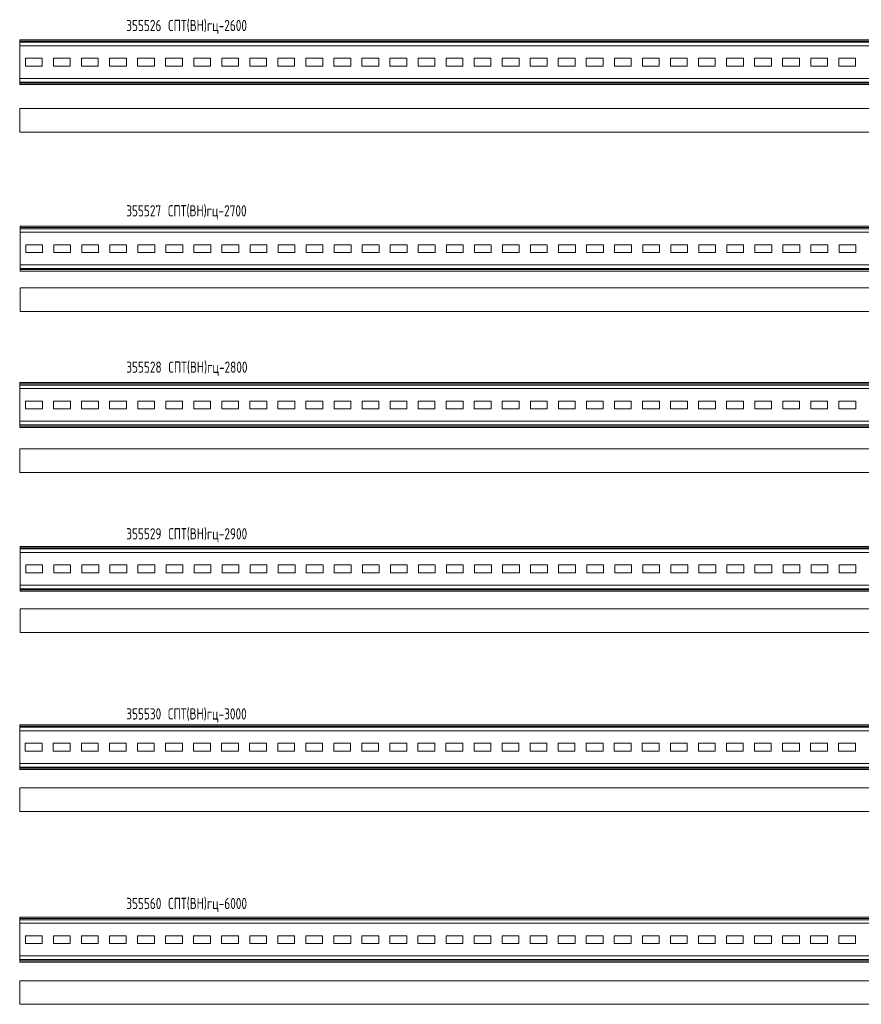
# Model space of a CAD drawing. Header units: millimetres. Extents: x -148 to 6506, y -6446 to 833.
# Tile 1 of 11: x 414 to 1914, y -6446 to -4691. Entities that reach past the tile are written whole.
import ezdxf

# ---------------------------------------------------------------- set-up
doc = ezdxf.new("R2010")
doc.units = ezdxf.units.MM
doc.styles.add('SLDTEXTSTYLE4', font='TXT', dxfattribs={"width": 0.7, "bigfont": 'bigfont'})

msp = doc.modelspace()

# ---------------------------------------------------------------- linework, layer by layer
at = {"color": 7, "linetype": 'Continuous', "lineweight": 15}
for p, q in [((3013.8, -4726.4), (413.8, -4726.4)), ((413.8, -4726.4), (413.8, -4728.9)), ((3013.8, -4728.9), (413.8, -4728.9)), ((413.8, -4728.9), (413.8, -4731)), ((3013.8, -4731), (413.8, -4731)), ((413.8, -4731), (413.8, -4737.4)), ((3013.8, -4737.4), (413.8, -4737.4)), ((413.8, -4737.4), (413.8, -4795.5)), ((453.8, -4759.4), (423.8, -4759.4)), ((423.8, -4759.4), (423.8, -4773.4)), ((423.8, -4773.4), (453.8, -4773.4)), ((453.8, -4773.4), (453.8, -4759.4)), ((503.8, -4759.4), (473.8, -4759.4)), ((473.8, -4759.4), (473.8, -4773.4)), ((473.8, -4773.4), (503.8, -4773.4)), ((503.8, -4773.4), (503.8, -4759.4)), ((553.8, -4759.4), (523.8, -4759.4)), ((523.8, -4759.4), (523.8, -4773.4)), ((523.8, -4773.4), (553.8, -4773.4)), ((553.8, -4773.4), (553.8, -4759.4)), ((603.8, -4759.4), (573.8, -4759.4)), ((573.8, -4759.4), (573.8, -4773.4)), ((573.8, -4773.4), (603.8, -4773.4)), ((603.8, -4773.4), (603.8, -4759.4)), ((653.8, -4759.4), (623.8, -4759.4)), ((623.8, -4759.4), (623.8, -4773.4)), ((623.8, -4773.4), (653.8, -4773.4)), ((653.8, -4773.4), (653.8, -4759.4)), ((703.8, -4759.4), (673.8, -4759.4)), ((673.8, -4759.4), (673.8, -4773.4)), ((673.8, -4773.4), (703.8, -4773.4)), ((703.8, -4773.4), (703.8, -4759.4)), ((753.8, -4759.4), (723.8, -4759.4)), ((723.8, -4759.4), (723.8, -4773.4)), ((723.8, -4773.4), (753.8, -4773.4)), ((753.8, -4773.4), (753.8, -4759.4)), ((803.8, -4759.4), (773.8, -4759.4)), ((773.8, -4759.4), (773.8, -4773.4)), ((773.8, -4773.4), (803.8, -4773.4)), ((803.8, -4773.4), (803.8, -4759.4)), ((853.8, -4759.4), (823.8, -4759.4)), ((823.8, -4759.4), (823.8, -4773.4)), ((823.8, -4773.4), (853.8, -4773.4)), ((853.8, -4773.4), (853.8, -4759.4)), ((903.8, -4759.4), (873.8, -4759.4)), ((873.8, -4759.4), (873.8, -4773.4)), ((873.8, -4773.4), (903.8, -4773.4)), ((903.8, -4773.4), (903.8, -4759.4)), ((953.8, -4759.4), (923.8, -4759.4)), ((923.8, -4759.4), (923.8, -4773.4)), ((923.8, -4773.4), (953.8, -4773.4)), ((953.8, -4773.4), (953.8, -4759.4)), ((1003.8, -4759.4), (973.8, -4759.4)), ((973.8, -4759.4), (973.8, -4773.4)), ((973.8, -4773.4), (1003.8, -4773.4)), ((1003.8, -4773.4), (1003.8, -4759.4)), ((1053.8, -4759.4), (1023.8, -4759.4)), ((1023.8, -4759.4), (1023.8, -4773.4)), ((1023.8, -4773.4), (1053.8, -4773.4)), ((1053.8, -4773.4), (1053.8, -4759.4)), ((1103.8, -4759.4), (1073.8, -4759.4)), ((1073.8, -4759.4), (1073.8, -4773.4)), ((1073.8, -4773.4), (1103.8, -4773.4)), ((1103.8, -4773.4), (1103.8, -4759.4)), ((1153.8, -4759.4), (1123.8, -4759.4)), ((1123.8, -4759.4), (1123.8, -4773.4)), ((1123.8, -4773.4), (1153.8, -4773.4)), ((1153.8, -4773.4), (1153.8, -4759.4)), ((1203.8, -4759.4), (1173.8, -4759.4)), ((1173.8, -4759.4), (1173.8, -4773.4)), ((1173.8, -4773.4), (1203.8, -4773.4)), ((1203.8, -4773.4), (1203.8, -4759.4)), ((1253.8, -4759.4), (1223.8, -4759.4)), ((1223.8, -4759.4), (1223.8, -4773.4)), ((1223.8, -4773.4), (1253.8, -4773.4)), ((1253.8, -4773.4), (1253.8, -4759.4)), ((1303.8, -4759.4), (1273.8, -4759.4)), ((1273.8, -4759.4), (1273.8, -4773.4)), ((1273.8, -4773.4), (1303.8, -4773.4)), ((1303.8, -4773.4), (1303.8, -4759.4)), ((1353.8, -4759.4), (1323.8, -4759.4)), ((1323.8, -4759.4), (1323.8, -4773.4)), ((1323.8, -4773.4), (1353.8, -4773.4)), ((1353.8, -4773.4), (1353.8, -4759.4)), ((1403.8, -4759.4), (1373.8, -4759.4)), ((1373.8, -4759.4), (1373.8, -4773.4)), ((1373.8, -4773.4), (1403.8, -4773.4)), ((1403.8, -4773.4), (1403.8, -4759.4)), ((1453.8, -4759.4), (1423.8, -4759.4)), ((1423.8, -4759.4), (1423.8, -4773.4)), ((1423.8, -4773.4), (1453.8, -4773.4)), ((1453.8, -4773.4), (1453.8, -4759.4)), ((1503.8, -4759.4), (1473.8, -4759.4)), ((1473.8, -4759.4), (1473.8, -4773.4)), ((1473.8, -4773.4), (1503.8, -4773.4)), ((1503.8, -4773.4), (1503.8, -4759.4)), ((1553.8, -4759.4), (1523.8, -4759.4)), ((1523.8, -4759.4), (1523.8, -4773.4)), ((1523.8, -4773.4), (1553.8, -4773.4)), ((1553.8, -4773.4), (1553.8, -4759.4)), ((1603.8, -4759.4), (1573.8, -4759.4)), ((1573.8, -4759.4), (1573.8, -4773.4)), ((1573.8, -4773.4), (1603.8, -4773.4)), ((1603.8, -4773.4), (1603.8, -4759.4)), ((1653.8, -4759.4), (1623.8, -4759.4)), ((1623.8, -4759.4), (1623.8, -4773.4)), ((1623.8, -4773.4), (1653.8, -4773.4)), ((1653.8, -4773.4), (1653.8, -4759.4)), ((1703.8, -4759.4), (1673.8, -4759.4)), ((1673.8, -4759.4), (1673.8, -4773.4)), ((1673.8, -4773.4), (1703.8, -4773.4)), ((1703.8, -4773.4), (1703.8, -4759.4)), ((1753.8, -4759.4), (1723.8, -4759.4)), ((1723.8, -4759.4), (1723.8, -4773.4)), ((1723.8, -4773.4), (1753.8, -4773.4)), ((1753.8, -4773.4), (1753.8, -4759.4)), ((1803.8, -4759.4), (1773.8, -4759.4)), ((1773.8, -4759.4), (1773.8, -4773.4)), ((1773.8, -4773.4), (1803.8, -4773.4)), ((1803.8, -4773.4), (1803.8, -4759.4)), ((1853.8, -4759.4), (1823.8, -4759.4)), ((1823.8, -4759.4), (1823.8, -4773.4)), ((1823.8, -4773.4), (1853.8, -4773.4)), ((1853.8, -4773.4), (1853.8, -4759.4)), ((1903.8, -4759.4), (1873.8, -4759.4)), ((1873.8, -4759.4), (1873.8, -4773.4)), ((1873.8, -4773.4), (1903.8, -4773.4)), ((1903.8, -4773.4), (1903.8, -4759.4)), ((3013.8, -4795.5), (413.8, -4795.5)), ((413.8, -4795.5), (413.8, -4801.9)), ((3013.8, -4801.9), (413.8, -4801.9)), ((413.8, -4801.9), (413.8, -4804)), ((3013.8, -4804), (413.8, -4804)), ((413.8, -4804), (413.8, -4806.4)), ((3013.8, -4806.4), (413.8, -4806.4)), ((3013.8, -4849.2), (413.8, -4849.2)), ((413.8, -4849.2), (413.8, -4891.2)), ((3013.8, -4891.2), (413.8, -4891.2)), ((3114.3, -5058.8), (414.3, -5058.8)), ((414.3, -5058.8), (414.3, -5061.2)), ((3114.3, -5061.2), (414.3, -5061.2)), ((414.3, -5061.2), (414.3, -5063.3)), ((3114.3, -5063.3), (414.3, -5063.3)), ((414.3, -5063.3), (414.3, -5069.7)), ((3114.3, -5069.7), (414.3, -5069.7)), ((414.3, -5069.7), (414.3, -5127.9)), ((454.3, -5091.8), (424.3, -5091.8)), ((424.3, -5091.8), (424.3, -5105.8)), ((424.3, -5105.8), (454.3, -5105.8)), ((454.3, -5105.8), (454.3, -5091.8)), ((504.3, -5091.8), (474.3, -5091.8)), ((474.3, -5091.8), (474.3, -5105.8)), ((474.3, -5105.8), (504.3, -5105.8)), ((504.3, -5105.8), (504.3, -5091.8)), ((554.3, -5091.8), (524.3, -5091.8)), ((524.3, -5091.8), (524.3, -5105.8)), ((524.3, -5105.8), (554.3, -5105.8)), ((554.3, -5105.8), (554.3, -5091.8)), ((604.3, -5091.8), (574.3, -5091.8)), ((574.3, -5091.8), (574.3, -5105.8)), ((574.3, -5105.8), (604.3, -5105.8)), ((604.3, -5105.8), (604.3, -5091.8)), ((654.3, -5091.8), (624.3, -5091.8)), ((624.3, -5091.8), (624.3, -5105.8)), ((624.3, -5105.8), (654.3, -5105.8)), ((654.3, -5105.8), (654.3, -5091.8)), ((704.3, -5091.8), (674.3, -5091.8)), ((674.3, -5091.8), (674.3, -5105.8)), ((674.3, -5105.8), (704.3, -5105.8)), ((704.3, -5105.8), (704.3, -5091.8)), ((754.3, -5091.8), (724.3, -5091.8)), ((724.3, -5091.8), (724.3, -5105.8)), ((724.3, -5105.8), (754.3, -5105.8)), ((754.3, -5105.8), (754.3, -5091.8)), ((804.3, -5091.8), (774.3, -5091.8)), ((774.3, -5091.8), (774.3, -5105.8)), ((774.3, -5105.8), (804.3, -5105.8)), ((804.3, -5105.8), (804.3, -5091.8)), ((854.3, -5091.8), (824.3, -5091.8)), ((824.3, -5091.8), (824.3, -5105.8)), ((824.3, -5105.8), (854.3, -5105.8)), ((854.3, -5105.8), (854.3, -5091.8)), ((904.3, -5091.8), (874.3, -5091.8)), ((874.3, -5091.8), (874.3, -5105.8)), ((874.3, -5105.8), (904.3, -5105.8)), ((904.3, -5105.8), (904.3, -5091.8)), ((954.3, -5091.8), (924.3, -5091.8)), ((924.3, -5091.8), (924.3, -5105.8)), ((924.3, -5105.8), (954.3, -5105.8)), ((954.3, -5105.8), (954.3, -5091.8)), ((1004.3, -5091.8), (974.3, -5091.8)), ((974.3, -5091.8), (974.3, -5105.8)), ((974.3, -5105.8), (1004.3, -5105.8)), ((1004.3, -5105.8), (1004.3, -5091.8)), ((1054.3, -5091.8), (1024.3, -5091.8)), ((1024.3, -5091.8), (1024.3, -5105.8)), ((1024.3, -5105.8), (1054.3, -5105.8)), ((1054.3, -5105.8), (1054.3, -5091.8)), ((1104.3, -5091.8), (1074.3, -5091.8)), ((1074.3, -5091.8), (1074.3, -5105.8)), ((1074.3, -5105.8), (1104.3, -5105.8)), ((1104.3, -5105.8), (1104.3, -5091.8)), ((1154.3, -5091.8), (1124.3, -5091.8)), ((1124.3, -5091.8), (1124.3, -5105.8)), ((1124.3, -5105.8), (1154.3, -5105.8)), ((1154.3, -5105.8), (1154.3, -5091.8)), ((1204.3, -5091.8), (1174.3, -5091.8)), ((1174.3, -5091.8), (1174.3, -5105.8)), ((1174.3, -5105.8), (1204.3, -5105.8)), ((1204.3, -5105.8), (1204.3, -5091.8)), ((1254.3, -5091.8), (1224.3, -5091.8)), ((1224.3, -5091.8), (1224.3, -5105.8)), ((1224.3, -5105.8), (1254.3, -5105.8)), ((1254.3, -5105.8), (1254.3, -5091.8)), ((1304.3, -5091.8), (1274.3, -5091.8)), ((1274.3, -5091.8), (1274.3, -5105.8)), ((1274.3, -5105.8), (1304.3, -5105.8)), ((1304.3, -5105.8), (1304.3, -5091.8)), ((1354.3, -5091.8), (1324.3, -5091.8)), ((1324.3, -5091.8), (1324.3, -5105.8)), ((1324.3, -5105.8), (1354.3, -5105.8)), ((1354.3, -5105.8), (1354.3, -5091.8)), ((1404.3, -5091.8), (1374.3, -5091.8)), ((1374.3, -5091.8), (1374.3, -5105.8)), ((1374.3, -5105.8), (1404.3, -5105.8)), ((1404.3, -5105.8), (1404.3, -5091.8)), ((1454.3, -5091.8), (1424.3, -5091.8)), ((1424.3, -5091.8), (1424.3, -5105.8)), ((1424.3, -5105.8), (1454.3, -5105.8)), ((1454.3, -5105.8), (1454.3, -5091.8)), ((1504.3, -5091.8), (1474.3, -5091.8)), ((1474.3, -5091.8), (1474.3, -5105.8)), ((1474.3, -5105.8), (1504.3, -5105.8)), ((1504.3, -5105.8), (1504.3, -5091.8)), ((1554.3, -5091.8), (1524.3, -5091.8)), ((1524.3, -5091.8), (1524.3, -5105.8)), ((1524.3, -5105.8), (1554.3, -5105.8)), ((1554.3, -5105.8), (1554.3, -5091.8)), ((1604.3, -5091.8), (1574.3, -5091.8)), ((1574.3, -5091.8), (1574.3, -5105.8)), ((1574.3, -5105.8), (1604.3, -5105.8)), ((1604.3, -5105.8), (1604.3, -5091.8)), ((1654.3, -5091.8), (1624.3, -5091.8)), ((1624.3, -5091.8), (1624.3, -5105.8)), ((1624.3, -5105.8), (1654.3, -5105.8)), ((1654.3, -5105.8), (1654.3, -5091.8)), ((1704.3, -5091.8), (1674.3, -5091.8)), ((1674.3, -5091.8), (1674.3, -5105.8)), ((1674.3, -5105.8), (1704.3, -5105.8)), ((1704.3, -5105.8), (1704.3, -5091.8)), ((1754.3, -5091.8), (1724.3, -5091.8)), ((1724.3, -5091.8), (1724.3, -5105.8)), ((1724.3, -5105.8), (1754.3, -5105.8)), ((1754.3, -5105.8), (1754.3, -5091.8)), ((1804.3, -5091.8), (1774.3, -5091.8)), ((1774.3, -5091.8), (1774.3, -5105.8)), ((1774.3, -5105.8), (1804.3, -5105.8)), ((1804.3, -5105.8), (1804.3, -5091.8)), ((1854.3, -5091.8), (1824.3, -5091.8)), ((1824.3, -5091.8), (1824.3, -5105.8)), ((1824.3, -5105.8), (1854.3, -5105.8)), ((1854.3, -5105.8), (1854.3, -5091.8)), ((1904.3, -5091.8), (1874.3, -5091.8)), ((1874.3, -5091.8), (1874.3, -5105.8)), ((1874.3, -5105.8), (1904.3, -5105.8)), ((1904.3, -5105.8), (1904.3, -5091.8)), ((3114.3, -5127.9), (414.3, -5127.9)), ((414.3, -5127.9), (414.3, -5134.3)), ((3114.3, -5134.3), (414.3, -5134.3)), ((414.3, -5134.3), (414.3, -5136.3)), ((3114.3, -5136.3), (414.3, -5136.3)), ((414.3, -5136.3), (414.3, -5138.8)), ((3114.3, -5138.8), (414.3, -5138.8)), ((3114.3, -5168.9), (414.3, -5168.9)), ((414.3, -5168.9), (414.3, -5210.9)), ((3114.3, -5210.9), (414.3, -5210.9)), ((3214, -5337.5), (414, -5337.5)), ((414, -5337.5), (414, -5340)), ((3214, -5340), (414, -5340)), ((414, -5340), (414, -5342)), ((3214, -5342), (414, -5342)), ((414, -5342), (414, -5348.4)), ((3214, -5348.4), (414, -5348.4)), ((414, -5348.4), (414, -5406.6)), ((454, -5370.5), (424, -5370.5)), ((424, -5370.5), (424, -5384.5)), ((454, -5384.5), (454, -5370.5)), ((504, -5370.5), (474, -5370.5)), ((474, -5370.5), (474, -5384.5)), ((504, -5384.5), (504, -5370.5)), ((554, -5370.5), (524, -5370.5)), ((524, -5370.5), (524, -5384.5)), ((554, -5384.5), (554, -5370.5)), ((604, -5370.5), (574, -5370.5)), ((574, -5370.5), (574, -5384.5)), ((604, -5384.5), (604, -5370.5)), ((654, -5370.5), (624, -5370.5)), ((624, -5370.5), (624, -5384.5)), ((654, -5384.5), (654, -5370.5)), ((704, -5370.5), (674, -5370.5)), ((674, -5370.5), (674, -5384.5)), ((704, -5384.5), (704, -5370.5)), ((754, -5370.5), (724, -5370.5)), ((724, -5370.5), (724, -5384.5)), ((754, -5384.5), (754, -5370.5)), ((804, -5370.5), (774, -5370.5)), ((774, -5370.5), (774, -5384.5)), ((804, -5384.5), (804, -5370.5)), ((854, -5370.5), (824, -5370.5)), ((824, -5370.5), (824, -5384.5)), ((854, -5384.5), (854, -5370.5)), ((904, -5370.5), (874, -5370.5)), ((874, -5370.5), (874, -5384.5)), ((904, -5384.5), (904, -5370.5)), ((954, -5370.5), (924, -5370.5)), ((924, -5370.5), (924, -5384.5)), ((954, -5384.5), (954, -5370.5)), ((1004, -5370.5), (974, -5370.5)), ((974, -5370.5), (974, -5384.5)), ((1004, -5384.5), (1004, -5370.5)), ((1054, -5370.5), (1024, -5370.5)), ((1024, -5370.5), (1024, -5384.5)), ((1054, -5384.5), (1054, -5370.5)), ((1104, -5370.5), (1074, -5370.5)), ((1074, -5370.5), (1074, -5384.5)), ((1104, -5384.5), (1104, -5370.5)), ((1154, -5370.5), (1124, -5370.5)), ((1124, -5370.5), (1124, -5384.5)), ((1154, -5384.5), (1154, -5370.5)), ((1204, -5370.5), (1174, -5370.5)), ((1174, -5370.5), (1174, -5384.5)), ((1204, -5384.5), (1204, -5370.5)), ((1254, -5370.5), (1224, -5370.5)), ((1224, -5370.5), (1224, -5384.5)), ((1254, -5384.5), (1254, -5370.5)), ((1304, -5370.5), (1274, -5370.5)), ((1274, -5370.5), (1274, -5384.5)), ((1304, -5384.5), (1304, -5370.5)), ((1354, -5370.5), (1324, -5370.5)), ((1324, -5370.5), (1324, -5384.5)), ((1354, -5384.5), (1354, -5370.5)), ((1404, -5370.5), (1374, -5370.5)), ((1374, -5370.5), (1374, -5384.5)), ((1404, -5384.5), (1404, -5370.5)), ((1454, -5370.5), (1424, -5370.5)), ((1424, -5370.5), (1424, -5384.5)), ((1454, -5384.5), (1454, -5370.5)), ((1504, -5370.5), (1474, -5370.5)), ((1474, -5370.5), (1474, -5384.5)), ((1504, -5384.5), (1504, -5370.5)), ((1554, -5370.5), (1524, -5370.5)), ((1524, -5370.5), (1524, -5384.5)), ((1554, -5384.5), (1554, -5370.5)), ((1604, -5370.5), (1574, -5370.5)), ((1574, -5370.5), (1574, -5384.5)), ((1604, -5384.5), (1604, -5370.5)), ((1654, -5370.5), (1624, -5370.5)), ((1624, -5370.5), (1624, -5384.5)), ((1654, -5384.5), (1654, -5370.5)), ((1704, -5370.5), (1674, -5370.5)), ((1674, -5370.5), (1674, -5384.5)), ((1704, -5384.5), (1704, -5370.5)), ((1754, -5370.5), (1724, -5370.5)), ((1724, -5370.5), (1724, -5384.5)), ((1754, -5384.5), (1754, -5370.5)), ((1804, -5370.5), (1774, -5370.5)), ((1774, -5370.5), (1774, -5384.5)), ((1804, -5384.5), (1804, -5370.5)), ((1854, -5370.5), (1824, -5370.5)), ((1824, -5370.5), (1824, -5384.5)), ((1854, -5384.5), (1854, -5370.5)), ((1904, -5370.5), (1874, -5370.5)), ((1874, -5370.5), (1874, -5384.5)), ((1904, -5384.5), (1904, -5370.5)), ((424, -5384.5), (454, -5384.5)), ((474, -5384.5), (504, -5384.5)), ((524, -5384.5), (554, -5384.5)), ((574, -5384.5), (604, -5384.5)), ((624, -5384.5), (654, -5384.5)), ((674, -5384.5), (704, -5384.5)), ((724, -5384.5), (754, -5384.5)), ((774, -5384.5), (804, -5384.5)), ((824, -5384.5), (854, -5384.5)), ((874, -5384.5), (904, -5384.5)), ((924, -5384.5), (954, -5384.5)), ((974, -5384.5), (1004, -5384.5)), ((1024, -5384.5), (1054, -5384.5)), ((1074, -5384.5), (1104, -5384.5)), ((1124, -5384.5), (1154, -5384.5)), ((1174, -5384.5), (1204, -5384.5)), ((1224, -5384.5), (1254, -5384.5)), ((1274, -5384.5), (1304, -5384.5)), ((1324, -5384.5), (1354, -5384.5)), ((1374, -5384.5), (1404, -5384.5)), ((1424, -5384.5), (1454, -5384.5)), ((1474, -5384.5), (1504, -5384.5)), ((1524, -5384.5), (1554, -5384.5)), ((1574, -5384.5), (1604, -5384.5)), ((1624, -5384.5), (1654, -5384.5)), ((1674, -5384.5), (1704, -5384.5)), ((1724, -5384.5), (1754, -5384.5)), ((1774, -5384.5), (1804, -5384.5)), ((1824, -5384.5), (1854, -5384.5)), ((1874, -5384.5), (1904, -5384.5)), ((3214, -5406.6), (414, -5406.6)), ((414, -5406.6), (414, -5413)), ((3214, -5413), (414, -5413)), ((414, -5413), (414, -5415.1)), ((3214, -5415.1), (414, -5415.1)), ((414, -5415.1), (414, -5417.5)), ((3214, -5417.5), (414, -5417.5)), ((3214, -5455.7), (414, -5455.7)), ((414, -5455.7), (414, -5497.7)), ((3214, -5497.7), (414, -5497.7)), ((3314.5, -5629.6), (414.5, -5629.6)), ((414.5, -5629.6), (414.5, -5632)), ((3314.5, -5632), (414.5, -5632)), ((414.5, -5632), (414.5, -5634.1)), ((3314.5, -5634.1), (414.5, -5634.1)), ((414.5, -5634.1), (414.5, -5640.5)), ((3314.5, -5640.5), (414.5, -5640.5)), ((414.5, -5640.5), (414.5, -5698.7)), ((454.5, -5662.6), (424.5, -5662.6)), ((424.5, -5662.6), (424.5, -5676.6)), ((454.5, -5676.6), (454.5, -5662.6)), ((504.5, -5662.6), (474.5, -5662.6)), ((474.5, -5662.6), (474.5, -5676.6)), ((504.5, -5676.6), (504.5, -5662.6)), ((554.5, -5662.6), (524.5, -5662.6)), ((524.5, -5662.6), (524.5, -5676.6)), ((554.5, -5676.6), (554.5, -5662.6)), ((604.5, -5662.6), (574.5, -5662.6)), ((574.5, -5662.6), (574.5, -5676.6)), ((604.5, -5676.6), (604.5, -5662.6)), ((654.5, -5662.6), (624.5, -5662.6)), ((624.5, -5662.6), (624.5, -5676.6)), ((654.5, -5676.6), (654.5, -5662.6)), ((704.5, -5662.6), (674.5, -5662.6)), ((674.5, -5662.6), (674.5, -5676.6)), ((704.5, -5676.6), (704.5, -5662.6)), ((754.5, -5662.6), (724.5, -5662.6)), ((724.5, -5662.6), (724.5, -5676.6)), ((754.5, -5676.6), (754.5, -5662.6)), ((804.5, -5662.6), (774.5, -5662.6)), ((774.5, -5662.6), (774.5, -5676.6)), ((804.5, -5676.6), (804.5, -5662.6)), ((854.5, -5662.6), (824.5, -5662.6)), ((824.5, -5662.6), (824.5, -5676.6)), ((854.5, -5676.6), (854.5, -5662.6)), ((904.5, -5662.6), (874.5, -5662.6)), ((874.5, -5662.6), (874.5, -5676.6)), ((904.5, -5676.6), (904.5, -5662.6)), ((954.5, -5662.6), (924.5, -5662.6)), ((924.5, -5662.6), (924.5, -5676.6)), ((954.5, -5676.6), (954.5, -5662.6)), ((1004.5, -5662.6), (974.5, -5662.6)), ((974.5, -5662.6), (974.5, -5676.6)), ((1004.5, -5676.6), (1004.5, -5662.6)), ((1054.5, -5662.6), (1024.5, -5662.6)), ((1024.5, -5662.6), (1024.5, -5676.6)), ((1054.5, -5676.6), (1054.5, -5662.6)), ((1104.5, -5662.6), (1074.5, -5662.6)), ((1074.5, -5662.6), (1074.5, -5676.6)), ((1104.5, -5676.6), (1104.5, -5662.6)), ((1154.5, -5662.6), (1124.5, -5662.6)), ((1124.5, -5662.6), (1124.5, -5676.6)), ((1154.5, -5676.6), (1154.5, -5662.6)), ((1204.5, -5662.6), (1174.5, -5662.6)), ((1174.5, -5662.6), (1174.5, -5676.6)), ((1204.5, -5676.6), (1204.5, -5662.6)), ((1254.5, -5662.6), (1224.5, -5662.6)), ((1224.5, -5662.6), (1224.5, -5676.6)), ((1254.5, -5676.6), (1254.5, -5662.6)), ((1304.5, -5662.6), (1274.5, -5662.6)), ((1274.5, -5662.6), (1274.5, -5676.6)), ((1304.5, -5676.6), (1304.5, -5662.6)), ((1354.5, -5662.6), (1324.5, -5662.6)), ((1324.5, -5662.6), (1324.5, -5676.6)), ((1354.5, -5676.6), (1354.5, -5662.6)), ((1404.5, -5662.6), (1374.5, -5662.6)), ((1374.5, -5662.6), (1374.5, -5676.6)), ((1404.5, -5676.6), (1404.5, -5662.6)), ((1454.5, -5662.6), (1424.5, -5662.6)), ((1424.5, -5662.6), (1424.5, -5676.6)), ((1454.5, -5676.6), (1454.5, -5662.6)), ((1504.5, -5662.6), (1474.5, -5662.6)), ((1474.5, -5662.6), (1474.5, -5676.6)), ((1504.5, -5676.6), (1504.5, -5662.6)), ((1554.5, -5662.6), (1524.5, -5662.6)), ((1524.5, -5662.6), (1524.5, -5676.6)), ((1554.5, -5676.6), (1554.5, -5662.6)), ((1604.5, -5662.6), (1574.5, -5662.6)), ((1574.5, -5662.6), (1574.5, -5676.6)), ((1604.5, -5676.6), (1604.5, -5662.6)), ((1654.5, -5662.6), (1624.5, -5662.6)), ((1624.5, -5662.6), (1624.5, -5676.6)), ((1654.5, -5676.6), (1654.5, -5662.6)), ((1704.5, -5662.6), (1674.5, -5662.6)), ((1674.5, -5662.6), (1674.5, -5676.6)), ((1704.5, -5676.6), (1704.5, -5662.6)), ((1754.5, -5662.6), (1724.5, -5662.6)), ((1724.5, -5662.6), (1724.5, -5676.6)), ((1754.5, -5676.6), (1754.5, -5662.6)), ((1804.5, -5662.6), (1774.5, -5662.6)), ((1774.5, -5662.6), (1774.5, -5676.6)), ((1804.5, -5676.6), (1804.5, -5662.6)), ((1854.5, -5662.6), (1824.5, -5662.6)), ((1824.5, -5662.6), (1824.5, -5676.6)), ((1854.5, -5676.6), (1854.5, -5662.6)), ((1904.5, -5662.6), (1874.5, -5662.6)), ((1874.5, -5662.6), (1874.5, -5676.6)), ((1904.5, -5676.6), (1904.5, -5662.6)), ((424.5, -5676.6), (454.5, -5676.6)), ((474.5, -5676.6), (504.5, -5676.6)), ((524.5, -5676.6), (554.5, -5676.6)), ((574.5, -5676.6), (604.5, -5676.6)), ((624.5, -5676.6), (654.5, -5676.6)), ((674.5, -5676.6), (704.5, -5676.6)), ((724.5, -5676.6), (754.5, -5676.6)), ((774.5, -5676.6), (804.5, -5676.6)), ((824.5, -5676.6), (854.5, -5676.6)), ((874.5, -5676.6), (904.5, -5676.6)), ((924.5, -5676.6), (954.5, -5676.6)), ((974.5, -5676.6), (1004.5, -5676.6)), ((1024.5, -5676.6), (1054.5, -5676.6)), ((1074.5, -5676.6), (1104.5, -5676.6)), ((1124.5, -5676.6), (1154.5, -5676.6)), ((1174.5, -5676.6), (1204.5, -5676.6)), ((1224.5, -5676.6), (1254.5, -5676.6)), ((1274.5, -5676.6), (1304.5, -5676.6)), ((1324.5, -5676.6), (1354.5, -5676.6)), ((1374.5, -5676.6), (1404.5, -5676.6)), ((1424.5, -5676.6), (1454.5, -5676.6)), ((1474.5, -5676.6), (1504.5, -5676.6)), ((1524.5, -5676.6), (1554.5, -5676.6)), ((1574.5, -5676.6), (1604.5, -5676.6)), ((1624.5, -5676.6), (1654.5, -5676.6)), ((1674.5, -5676.6), (1704.5, -5676.6)), ((1724.5, -5676.6), (1754.5, -5676.6)), ((1774.5, -5676.6), (1804.5, -5676.6)), ((1824.5, -5676.6), (1854.5, -5676.6)), ((1874.5, -5676.6), (1904.5, -5676.6)), ((3314.5, -5698.7), (414.5, -5698.7)), ((414.5, -5698.7), (414.5, -5705.1)), ((3314.5, -5705.1), (414.5, -5705.1)), ((414.5, -5705.1), (414.5, -5707.1)), ((3314.5, -5707.1), (414.5, -5707.1)), ((414.5, -5707.1), (414.5, -5709.6)), ((3314.5, -5709.6), (414.5, -5709.6)), ((3314.5, -5740.9), (414.5, -5740.9)), ((414.5, -5740.9), (414.5, -5782.9)), ((3314.5, -5782.9), (414.5, -5782.9)), ((413.6, -5947.5), (413.6, -5949.9)), ((3413.6, -5947.5), (413.6, -5947.5)), ((3413.6, -5949.9), (413.6, -5949.9)), ((413.6, -5949.9), (413.6, -5952)), ((3413.6, -5952), (413.6, -5952)), ((413.6, -5952), (413.6, -5958.4)), ((3413.6, -5958.4), (413.6, -5958.4)), ((413.6, -5958.4), (413.6, -6016.6)), ((453.6, -5980.5), (423.6, -5980.5)), ((423.6, -5980.5), (423.6, -5994.5)), ((453.6, -5994.5), (453.6, -5980.5)), ((503.6, -5980.5), (473.6, -5980.5)), ((473.6, -5980.5), (473.6, -5994.5)), ((503.6, -5994.5), (503.6, -5980.5)), ((553.6, -5980.5), (523.6, -5980.5)), ((523.6, -5980.5), (523.6, -5994.5)), ((553.6, -5994.5), (553.6, -5980.5)), ((603.6, -5980.5), (573.6, -5980.5)), ((573.6, -5980.5), (573.6, -5994.5)), ((603.6, -5994.5), (603.6, -5980.5)), ((653.6, -5980.5), (623.6, -5980.5)), ((623.6, -5980.5), (623.6, -5994.5)), ((653.6, -5994.5), (653.6, -5980.5)), ((703.6, -5980.5), (673.6, -5980.5)), ((673.6, -5980.5), (673.6, -5994.5)), ((703.6, -5994.5), (703.6, -5980.5)), ((753.6, -5980.5), (723.6, -5980.5)), ((723.6, -5980.5), (723.6, -5994.5)), ((753.6, -5994.5), (753.6, -5980.5)), ((803.6, -5980.5), (773.6, -5980.5)), ((773.6, -5980.5), (773.6, -5994.5)), ((803.6, -5994.5), (803.6, -5980.5)), ((853.6, -5980.5), (823.6, -5980.5)), ((823.6, -5980.5), (823.6, -5994.5)), ((853.6, -5994.5), (853.6, -5980.5)), ((903.6, -5980.5), (873.6, -5980.5)), ((873.6, -5980.5), (873.6, -5994.5)), ((903.6, -5994.5), (903.6, -5980.5)), ((953.6, -5980.5), (923.6, -5980.5)), ((923.6, -5980.5), (923.6, -5994.5)), ((953.6, -5994.5), (953.6, -5980.5)), ((1003.6, -5980.5), (973.6, -5980.5)), ((973.6, -5980.5), (973.6, -5994.5)), ((1003.6, -5994.5), (1003.6, -5980.5)), ((1053.6, -5980.5), (1023.6, -5980.5)), ((1023.6, -5980.5), (1023.6, -5994.5)), ((1053.6, -5994.5), (1053.6, -5980.5)), ((1103.6, -5980.5), (1073.6, -5980.5)), ((1073.6, -5980.5), (1073.6, -5994.5)), ((1103.6, -5994.5), (1103.6, -5980.5)), ((1153.6, -5980.5), (1123.6, -5980.5)), ((1123.6, -5980.5), (1123.6, -5994.5)), ((1153.6, -5994.5), (1153.6, -5980.5)), ((1203.6, -5980.5), (1173.6, -5980.5)), ((1173.6, -5980.5), (1173.6, -5994.5)), ((1203.6, -5994.5), (1203.6, -5980.5)), ((1253.6, -5980.5), (1223.6, -5980.5)), ((1223.6, -5980.5), (1223.6, -5994.5)), ((1253.6, -5994.5), (1253.6, -5980.5)), ((1303.6, -5980.5), (1273.6, -5980.5)), ((1273.6, -5980.5), (1273.6, -5994.5)), ((1303.6, -5994.5), (1303.6, -5980.5)), ((1353.6, -5980.5), (1323.6, -5980.5)), ((1323.6, -5980.5), (1323.6, -5994.5)), ((1353.6, -5994.5), (1353.6, -5980.5)), ((1403.6, -5980.5), (1373.6, -5980.5)), ((1373.6, -5980.5), (1373.6, -5994.5)), ((1403.6, -5994.5), (1403.6, -5980.5)), ((1453.6, -5980.5), (1423.6, -5980.5)), ((1423.6, -5980.5), (1423.6, -5994.5)), ((1453.6, -5994.5), (1453.6, -5980.5)), ((1503.6, -5980.5), (1473.6, -5980.5)), ((1473.6, -5980.5), (1473.6, -5994.5)), ((1503.6, -5994.5), (1503.6, -5980.5)), ((1553.6, -5980.5), (1523.6, -5980.5)), ((1523.6, -5980.5), (1523.6, -5994.5)), ((1553.6, -5994.5), (1553.6, -5980.5)), ((1603.6, -5980.5), (1573.6, -5980.5)), ((1573.6, -5980.5), (1573.6, -5994.5)), ((1603.6, -5994.5), (1603.6, -5980.5)), ((1653.6, -5980.5), (1623.6, -5980.5)), ((1623.6, -5980.5), (1623.6, -5994.5)), ((1653.6, -5994.5), (1653.6, -5980.5)), ((1703.6, -5980.5), (1673.6, -5980.5)), ((1673.6, -5980.5), (1673.6, -5994.5)), ((1703.6, -5994.5), (1703.6, -5980.5)), ((1753.6, -5980.5), (1723.6, -5980.5)), ((1723.6, -5980.5), (1723.6, -5994.5)), ((1753.6, -5994.5), (1753.6, -5980.5)), ((1803.6, -5980.5), (1773.6, -5980.5)), ((1773.6, -5980.5), (1773.6, -5994.5)), ((1803.6, -5994.5), (1803.6, -5980.5)), ((1853.6, -5980.5), (1823.6, -5980.5)), ((1823.6, -5980.5), (1823.6, -5994.5)), ((1853.6, -5994.5), (1853.6, -5980.5)), ((1903.6, -5980.5), (1873.6, -5980.5)), ((1873.6, -5980.5), (1873.6, -5994.5)), ((1903.6, -5994.5), (1903.6, -5980.5)), ((423.6, -5994.5), (453.6, -5994.5)), ((473.6, -5994.5), (503.6, -5994.5)), ((523.6, -5994.5), (553.6, -5994.5)), ((573.6, -5994.5), (603.6, -5994.5)), ((623.6, -5994.5), (653.6, -5994.5)), ((673.6, -5994.5), (703.6, -5994.5)), ((723.6, -5994.5), (753.6, -5994.5)), ((773.6, -5994.5), (803.6, -5994.5)), ((823.6, -5994.5), (853.6, -5994.5)), ((873.6, -5994.5), (903.6, -5994.5)), ((923.6, -5994.5), (953.6, -5994.5)), ((973.6, -5994.5), (1003.6, -5994.5)), ((1023.6, -5994.5), (1053.6, -5994.5)), ((1073.6, -5994.5), (1103.6, -5994.5)), ((1123.6, -5994.5), (1153.6, -5994.5)), ((1173.6, -5994.5), (1203.6, -5994.5)), ((1223.6, -5994.5), (1253.6, -5994.5)), ((1273.6, -5994.5), (1303.6, -5994.5)), ((1323.6, -5994.5), (1353.6, -5994.5)), ((1373.6, -5994.5), (1403.6, -5994.5)), ((1423.6, -5994.5), (1453.6, -5994.5)), ((1473.6, -5994.5), (1503.6, -5994.5)), ((1523.6, -5994.5), (1553.6, -5994.5)), ((1573.6, -5994.5), (1603.6, -5994.5)), ((1623.6, -5994.5), (1653.6, -5994.5)), ((1673.6, -5994.5), (1703.6, -5994.5)), ((1723.6, -5994.5), (1753.6, -5994.5)), ((1773.6, -5994.5), (1803.6, -5994.5)), ((1823.6, -5994.5), (1853.6, -5994.5)), ((1873.6, -5994.5), (1903.6, -5994.5)), ((3413.6, -6016.6), (413.6, -6016.6)), ((413.6, -6016.6), (413.6, -6023)), ((3413.6, -6023), (413.6, -6023)), ((413.6, -6023), (413.6, -6025)), ((3413.6, -6025), (413.6, -6025)), ((413.6, -6025), (413.6, -6027.5)), ((3413.6, -6027.5), (413.6, -6027.5)), ((3413.6, -6060.1), (413.6, -6060.1)), ((413.6, -6060.1), (413.6, -6102.1)), ((3413.6, -6102.1), (413.6, -6102.1)), ((6413.7, -6290.7), (413.7, -6290.7)), ((413.7, -6290.7), (413.7, -6293.2)), ((6413.7, -6293.2), (413.7, -6293.2)), ((413.7, -6293.2), (413.7, -6295.2)), ((6413.7, -6295.2), (413.7, -6295.2)), ((413.7, -6295.2), (413.7, -6301.6)), ((6413.7, -6301.6), (413.7, -6301.6)), ((413.7, -6301.6), (413.7, -6359.8)), ((453.7, -6323.7), (423.7, -6323.7)), ((423.7, -6323.7), (423.7, -6337.7)), ((453.7, -6337.7), (453.7, -6323.7)), ((503.7, -6323.7), (473.7, -6323.7)), ((473.7, -6323.7), (473.7, -6337.7)), ((503.7, -6337.7), (503.7, -6323.7)), ((553.7, -6323.7), (523.7, -6323.7)), ((523.7, -6323.7), (523.7, -6337.7)), ((553.7, -6337.7), (553.7, -6323.7)), ((603.7, -6323.7), (573.7, -6323.7)), ((573.7, -6323.7), (573.7, -6337.7)), ((603.7, -6337.7), (603.7, -6323.7)), ((653.7, -6323.7), (623.7, -6323.7)), ((623.7, -6323.7), (623.7, -6337.7)), ((653.7, -6337.7), (653.7, -6323.7)), ((703.7, -6323.7), (673.7, -6323.7)), ((673.7, -6323.7), (673.7, -6337.7)), ((703.7, -6337.7), (703.7, -6323.7)), ((753.7, -6323.7), (723.7, -6323.7)), ((723.7, -6323.7), (723.7, -6337.7)), ((753.7, -6337.7), (753.7, -6323.7)), ((803.7, -6323.7), (773.7, -6323.7)), ((773.7, -6323.7), (773.7, -6337.7)), ((803.7, -6337.7), (803.7, -6323.7)), ((853.7, -6323.7), (823.7, -6323.7)), ((823.7, -6323.7), (823.7, -6337.7)), ((853.7, -6337.7), (853.7, -6323.7)), ((903.7, -6323.7), (873.7, -6323.7)), ((873.7, -6323.7), (873.7, -6337.7)), ((903.7, -6337.7), (903.7, -6323.7)), ((953.7, -6323.7), (923.7, -6323.7)), ((923.7, -6323.7), (923.7, -6337.7)), ((953.7, -6337.7), (953.7, -6323.7)), ((1003.7, -6323.7), (973.7, -6323.7)), ((973.7, -6323.7), (973.7, -6337.7)), ((1003.7, -6337.7), (1003.7, -6323.7)), ((1053.7, -6323.7), (1023.7, -6323.7)), ((1023.7, -6323.7), (1023.7, -6337.7)), ((1053.7, -6337.7), (1053.7, -6323.7)), ((1103.7, -6323.7), (1073.7, -6323.7)), ((1073.7, -6323.7), (1073.7, -6337.7)), ((1103.7, -6337.7), (1103.7, -6323.7)), ((1153.7, -6323.7), (1123.7, -6323.7)), ((1123.7, -6323.7), (1123.7, -6337.7)), ((1153.7, -6337.7), (1153.7, -6323.7)), ((1203.7, -6323.7), (1173.7, -6323.7)), ((1173.7, -6323.7), (1173.7, -6337.7)), ((1203.7, -6337.7), (1203.7, -6323.7)), ((1253.7, -6323.7), (1223.7, -6323.7)), ((1223.7, -6323.7), (1223.7, -6337.7)), ((1253.7, -6337.7), (1253.7, -6323.7)), ((1303.7, -6323.7), (1273.7, -6323.7)), ((1273.7, -6323.7), (1273.7, -6337.7)), ((1303.7, -6337.7), (1303.7, -6323.7)), ((1353.7, -6323.7), (1323.7, -6323.7)), ((1323.7, -6323.7), (1323.7, -6337.7)), ((1353.7, -6337.7), (1353.7, -6323.7)), ((1403.7, -6323.7), (1373.7, -6323.7)), ((1373.7, -6323.7), (1373.7, -6337.7)), ((1403.7, -6337.7), (1403.7, -6323.7)), ((1453.7, -6323.7), (1423.7, -6323.7)), ((1423.7, -6323.7), (1423.7, -6337.7)), ((1453.7, -6337.7), (1453.7, -6323.7)), ((1503.7, -6323.7), (1473.7, -6323.7)), ((1473.7, -6323.7), (1473.7, -6337.7)), ((1503.7, -6337.7), (1503.7, -6323.7)), ((1553.7, -6323.7), (1523.7, -6323.7)), ((1523.7, -6323.7), (1523.7, -6337.7)), ((1553.7, -6337.7), (1553.7, -6323.7)), ((1603.7, -6323.7), (1573.7, -6323.7)), ((1573.7, -6323.7), (1573.7, -6337.7)), ((1603.7, -6337.7), (1603.7, -6323.7)), ((1653.7, -6323.7), (1623.7, -6323.7)), ((1623.7, -6323.7), (1623.7, -6337.7)), ((1653.7, -6337.7), (1653.7, -6323.7)), ((1703.7, -6323.7), (1673.7, -6323.7)), ((1673.7, -6323.7), (1673.7, -6337.7)), ((1703.7, -6337.7), (1703.7, -6323.7)), ((1753.7, -6323.7), (1723.7, -6323.7)), ((1723.7, -6323.7), (1723.7, -6337.7)), ((1753.7, -6337.7), (1753.7, -6323.7)), ((1803.7, -6323.7), (1773.7, -6323.7)), ((1773.7, -6323.7), (1773.7, -6337.7)), ((1803.7, -6337.7), (1803.7, -6323.7)), ((1853.7, -6323.7), (1823.7, -6323.7)), ((1823.7, -6323.7), (1823.7, -6337.7)), ((1853.7, -6337.7), (1853.7, -6323.7)), ((1903.7, -6323.7), (1873.7, -6323.7)), ((1873.7, -6323.7), (1873.7, -6337.7)), ((1903.7, -6337.7), (1903.7, -6323.7)), ((423.7, -6337.7), (453.7, -6337.7)), ((473.7, -6337.7), (503.7, -6337.7)), ((523.7, -6337.7), (553.7, -6337.7)), ((573.7, -6337.7), (603.7, -6337.7)), ((623.7, -6337.7), (653.7, -6337.7)), ((673.7, -6337.7), (703.7, -6337.7)), ((723.7, -6337.7), (753.7, -6337.7)), ((773.7, -6337.7), (803.7, -6337.7)), ((823.7, -6337.7), (853.7, -6337.7)), ((873.7, -6337.7), (903.7, -6337.7)), ((923.7, -6337.7), (953.7, -6337.7)), ((973.7, -6337.7), (1003.7, -6337.7)), ((1023.7, -6337.7), (1053.7, -6337.7)), ((1073.7, -6337.7), (1103.7, -6337.7)), ((1123.7, -6337.7), (1153.7, -6337.7)), ((1173.7, -6337.7), (1203.7, -6337.7)), ((1223.7, -6337.7), (1253.7, -6337.7)), ((1273.7, -6337.7), (1303.7, -6337.7)), ((1323.7, -6337.7), (1353.7, -6337.7)), ((1373.7, -6337.7), (1403.7, -6337.7)), ((1423.7, -6337.7), (1453.7, -6337.7)), ((1473.7, -6337.7), (1503.7, -6337.7)), ((1523.7, -6337.7), (1553.7, -6337.7)), ((1573.7, -6337.7), (1603.7, -6337.7)), ((1623.7, -6337.7), (1653.7, -6337.7)), ((1673.7, -6337.7), (1703.7, -6337.7)), ((1723.7, -6337.7), (1753.7, -6337.7)), ((1773.7, -6337.7), (1803.7, -6337.7)), ((1823.7, -6337.7), (1853.7, -6337.7)), ((1873.7, -6337.7), (1903.7, -6337.7)), ((6413.7, -6359.8), (413.7, -6359.8)), ((413.7, -6359.8), (413.7, -6366.2)), ((6413.7, -6366.2), (413.7, -6366.2)), ((413.7, -6366.2), (413.7, -6368.2)), ((6413.7, -6368.2), (413.7, -6368.2)), ((413.7, -6368.2), (413.7, -6370.7)), ((6413.7, -6370.7), (413.7, -6370.7)), ((6413.7, -6404), (413.7, -6404)), ((413.7, -6404), (413.7, -6446)), ((6413.7, -6446), (413.7, -6446))]:
    msp.add_line(p, q, dxfattribs=at)

# ---------------------------------------------------------------- texts
at = {"color": 7, "linetype": 'Continuous', "lineweight": 0, "char_height": 20, "attachment_point": 1, "style": 'SLDTEXTSTYLE4'}
for s, insert in [('355526 \\M+18452\\M+18450\\M+18453(\\M+18442\\M+1844E)\\M+18473\\M+18488-2600', (603.6, -4691.1)), ('355527 \\M+18452\\M+18450\\M+18453(\\M+18442\\M+1844E)\\M+18473\\M+18488-2700', (603.6, -5021.4)), ('355528 \\M+18452\\M+18450\\M+18453(\\M+18442\\M+1844E)\\M+18473\\M+18488-2800', (603.6, -5300.2)), ('355529 \\M+18452\\M+18450\\M+18453(\\M+18442\\M+1844E)\\M+18473\\M+18488-2900', (603.6, -5597.2)), ('355530 \\M+18452\\M+18450\\M+18453(\\M+18442\\M+1844E)\\M+18473\\M+18488-3000', (603.6, -5918.3)), ('355560 \\M+18452\\M+18450\\M+18453(\\M+18442\\M+1844E)\\M+18473\\M+18488-6000', (603.6, -6256.2))]:
    msp.add_mtext(s, dxfattribs=dict(at, insert=insert))

doc.saveas('drawing.dxf')
